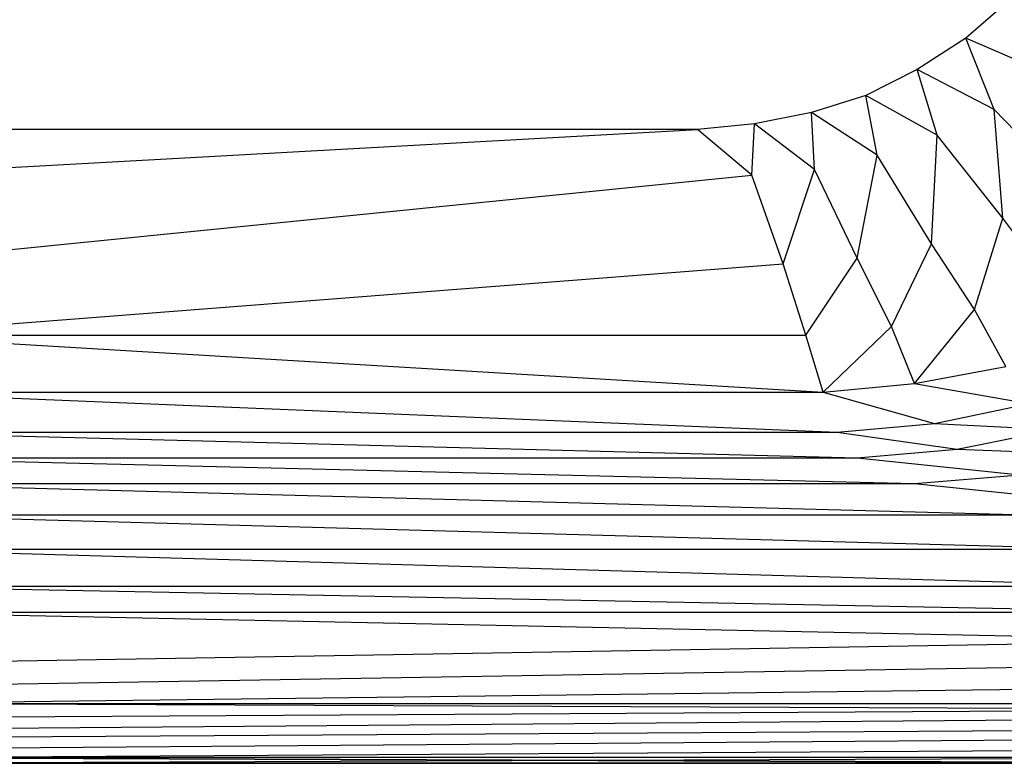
# Model space of a CAD drawing. Extents: x 0 to 1.75, y 0 to 0.75.
# Tile 8 of 15: x 0.93 to 1.27, y 0 to 0.26. Entities that reach past the tile are written whole.
import ezdxf

# ---------------------------------------------------------------- set-up
doc = ezdxf.new("R2010")
doc.units = 0
doc.layers.add('L2_CETUS_BQ175CEU7V_WANNE___REP', color=7, linetype='CONTINUOUS')
doc.layers.add('L3_CETUS_BQ175CEU7V_VER___REPLA', color=7, linetype='CONTINUOUS')

msp = doc.modelspace()

# ---------------------------------------------------------------- linework, layer by layer
at = {"layer": 'L2_CETUS_BQ175CEU7V_WANNE___REP', "color": 8}
for points, invisible_edges in [([(1.275, 0.267, 0.145), (1.26, 0.254, 0.145), (0.875, 0.375, 0.145), (1.275, 0.267, 0.145)], 14), ([(1.26, 0.254, 0.145), (1.243, 0.243, 0.145), (0.875, 0.375, 0.145), (1.26, 0.254, 0.145)], 14), ([(1.243, 0.243, 0.145), (1.225, 0.234, 0.145), (0.875, 0.375, 0.145), (1.243, 0.243, 0.145)], 14), ([(1.225, 0.234, 0.145), (1.206, 0.228, 0.145), (0.875, 0.375, 0.145), (1.225, 0.234, 0.145)], 14), ([(1.206, 0.228, 0.145), (1.186, 0.224, 0.145), (0.875, 0.375, 0.145), (1.206, 0.228, 0.145)], 14), ([(1.186, 0.224, 0.145), (1.166, 0.222, 0.145), (0.875, 0.375, 0.145), (1.186, 0.224, 0.145)], 14), ([(1.166, 0.222, 0.145), (0.875, 0.222, 0.145), (0.875, 0.375, 0.145), (1.166, 0.222, 0.145)], 14), ([(1.275, 0.267, 0.145), (1.288, 0.242, 0.148), (1.26, 0.254, 0.145), (1.275, 0.267, 0.145)], 13), ([(1.26, 0.254, 0.145), (1.27, 0.229, 0.148), (1.243, 0.243, 0.145), (1.26, 0.254, 0.145)], 13), ([(1.27, 0.229, 0.148), (1.26, 0.254, 0.145), (1.288, 0.242, 0.148), (1.27, 0.229, 0.148)], 14), ([(1.243, 0.243, 0.145), (1.25, 0.22, 0.148), (1.225, 0.234, 0.145), (1.243, 0.243, 0.145)], 13), ([(1.25, 0.22, 0.148), (1.243, 0.243, 0.145), (1.27, 0.229, 0.148), (1.25, 0.22, 0.148)], 14), ([(1.288, 0.242, 0.148), (1.296, 0.202, 0.16), (1.27, 0.229, 0.148), (1.288, 0.242, 0.148)], 13), ([(1.225, 0.234, 0.145), (1.229, 0.213, 0.148), (1.206, 0.228, 0.145), (1.225, 0.234, 0.145)], 13), ([(1.229, 0.213, 0.148), (1.225, 0.234, 0.145), (1.25, 0.22, 0.148), (1.229, 0.213, 0.148)], 14), ([(1.206, 0.228, 0.145), (1.207, 0.208, 0.148), (1.186, 0.224, 0.145), (1.206, 0.228, 0.145)], 13), ([(1.207, 0.208, 0.148), (1.206, 0.228, 0.145), (1.229, 0.213, 0.148), (1.207, 0.208, 0.148)], 14), ([(1.27, 0.229, 0.148), (1.273, 0.191, 0.16), (1.25, 0.22, 0.148), (1.27, 0.229, 0.148)], 13), ([(1.273, 0.191, 0.16), (1.27, 0.229, 0.148), (1.296, 0.202, 0.16), (1.273, 0.191, 0.16)], 14), ([(1.166, 0.222, 0.145), (0.875, 0.206, 0.148), (0.875, 0.222, 0.145), (1.166, 0.222, 0.145)], 13), ([(0.875, 0.206, 0.148), (1.166, 0.222, 0.145), (1.185, 0.206, 0.148), (0.875, 0.206, 0.148)], 14), ([(1.186, 0.224, 0.145), (1.185, 0.206, 0.148), (1.166, 0.222, 0.145), (1.186, 0.224, 0.145)], 13), ([(1.185, 0.206, 0.148), (1.186, 0.224, 0.145), (1.207, 0.208, 0.148), (1.185, 0.206, 0.148)], 14), ([(1.25, 0.22, 0.148), (1.248, 0.182, 0.16), (1.229, 0.213, 0.148), (1.25, 0.22, 0.148)], 13), ([(1.248, 0.182, 0.16), (1.25, 0.22, 0.148), (1.273, 0.191, 0.16), (1.248, 0.182, 0.16)], 14), ([(1.229, 0.213, 0.148), (1.222, 0.177, 0.16), (1.207, 0.208, 0.148), (1.229, 0.213, 0.148)], 13), ([(1.222, 0.177, 0.16), (1.229, 0.213, 0.148), (1.248, 0.182, 0.16), (1.222, 0.177, 0.16)], 14), ([(1.207, 0.208, 0.148), (1.196, 0.175, 0.16), (1.185, 0.206, 0.148), (1.207, 0.208, 0.148)], 13), ([(1.196, 0.175, 0.16), (1.207, 0.208, 0.148), (1.222, 0.177, 0.16), (1.196, 0.175, 0.16)], 14), ([(1.185, 0.206, 0.148), (0.875, 0.175, 0.16), (0.875, 0.206, 0.148), (1.185, 0.206, 0.148)], 13), ([(0.875, 0.175, 0.16), (1.185, 0.206, 0.148), (1.196, 0.175, 0.16), (0.875, 0.175, 0.16)], 14), ([(1.296, 0.202, 0.16), (1.29, 0.168, 0.175), (1.273, 0.191, 0.16), (1.296, 0.202, 0.16)], 13), ([(1.273, 0.191, 0.16), (1.263, 0.159, 0.175), (1.248, 0.182, 0.16), (1.273, 0.191, 0.16)], 13), ([(1.263, 0.159, 0.175), (1.273, 0.191, 0.16), (1.29, 0.168, 0.175), (1.263, 0.159, 0.175)], 14), ([(1.248, 0.182, 0.16), (1.234, 0.153, 0.175), (1.222, 0.177, 0.16), (1.248, 0.182, 0.16)], 13), ([(1.234, 0.153, 0.175), (1.248, 0.182, 0.16), (1.263, 0.159, 0.175), (1.234, 0.153, 0.175)], 14), ([(1.222, 0.177, 0.16), (1.204, 0.15, 0.175), (1.196, 0.175, 0.16), (1.222, 0.177, 0.16)], 13), ([(1.204, 0.15, 0.175), (1.222, 0.177, 0.16), (1.234, 0.153, 0.175), (1.204, 0.15, 0.175)], 14), ([(1.196, 0.175, 0.16), (0.875, 0.15, 0.175), (0.875, 0.175, 0.16), (1.196, 0.175, 0.16)], 13), ([(0.875, 0.15, 0.175), (1.196, 0.175, 0.16), (1.204, 0.15, 0.175), (0.875, 0.15, 0.175)], 14), ([(1.29, 0.168, 0.175), (1.274, 0.139, 0.195), (1.263, 0.159, 0.175), (1.29, 0.168, 0.175)], 13), ([(1.263, 0.159, 0.175), (1.242, 0.133, 0.195), (1.234, 0.153, 0.175), (1.263, 0.159, 0.175)], 13), ([(1.242, 0.133, 0.195), (1.263, 0.159, 0.175), (1.274, 0.139, 0.195), (1.242, 0.133, 0.195)], 14), ([(1.234, 0.153, 0.175), (1.21, 0.13, 0.195), (1.204, 0.15, 0.175), (1.234, 0.153, 0.175)], 13), ([(1.21, 0.13, 0.195), (1.234, 0.153, 0.175), (1.242, 0.133, 0.195), (1.21, 0.13, 0.195)], 14), ([(1.21, 0.13, 0.195), (0.875, 0.15, 0.175), (1.204, 0.15, 0.175), (1.21, 0.13, 0.195)], 13), ([(0.875, 0.15, 0.175), (1.21, 0.13, 0.195), (0.875, 0.13, 0.195), (0.875, 0.15, 0.175)], 14), ([(1.282, 0.126, 0.225), (1.242, 0.133, 0.195), (1.274, 0.139, 0.195), (1.282, 0.126, 0.225)], 13), ([(1.249, 0.119, 0.225), (1.21, 0.13, 0.195), (1.242, 0.133, 0.195), (1.249, 0.119, 0.225)], 13), ([(1.242, 0.133, 0.195), (1.282, 0.126, 0.225), (1.249, 0.119, 0.225), (1.242, 0.133, 0.195)], 14), ([(1.215, 0.116, 0.225), (0.875, 0.13, 0.195), (1.21, 0.13, 0.195), (1.215, 0.116, 0.225)], 13), ([(0.875, 0.13, 0.195), (1.215, 0.116, 0.225), (0.875, 0.116, 0.225), (0.875, 0.13, 0.195)], 14), ([(1.21, 0.13, 0.195), (1.249, 0.119, 0.225), (1.215, 0.116, 0.225), (1.21, 0.13, 0.195)], 14), ([(1.291, 0.117, 0.28), (1.249, 0.119, 0.225), (1.282, 0.126, 0.225), (1.291, 0.117, 0.28)], 13), ([(1.257, 0.11, 0.28), (1.215, 0.116, 0.225), (1.249, 0.119, 0.225), (1.257, 0.11, 0.28)], 13), ([(1.249, 0.119, 0.225), (1.291, 0.117, 0.28), (1.257, 0.11, 0.28), (1.249, 0.119, 0.225)], 14), ([(1.222, 0.107, 0.28), (0.875, 0.116, 0.225), (1.215, 0.116, 0.225), (1.222, 0.107, 0.28)], 13), ([(0.875, 0.116, 0.225), (1.222, 0.107, 0.28), (0.875, 0.107, 0.28), (0.875, 0.116, 0.225)], 14), ([(1.215, 0.116, 0.225), (1.257, 0.11, 0.28), (1.222, 0.107, 0.28), (1.215, 0.116, 0.225)], 14), ([(1.314, 0.108, 0.38), (1.257, 0.11, 0.28), (1.291, 0.117, 0.28), (1.314, 0.108, 0.38)], 13), ([(1.242, 0.098, 0.38), (0.875, 0.107, 0.28), (1.222, 0.107, 0.28), (1.242, 0.098, 0.38)], 13), ([(0.875, 0.107, 0.28), (1.242, 0.098, 0.38), (0.875, 0.098, 0.38), (0.875, 0.107, 0.28)], 14), ([(1.279, 0.101, 0.38), (1.222, 0.107, 0.28), (1.257, 0.11, 0.28), (1.279, 0.101, 0.38)], 13), ([(1.222, 0.107, 0.28), (1.279, 0.101, 0.38), (1.242, 0.098, 0.38), (1.222, 0.107, 0.28)], 14), ([(1.257, 0.11, 0.28), (1.314, 0.108, 0.38), (1.279, 0.101, 0.38), (1.257, 0.11, 0.28)], 14), ([(1.319, 0.09, 0.48), (1.242, 0.098, 0.38), (1.279, 0.101, 0.38), (1.319, 0.09, 0.48)], 13), ([(1.282, 0.087, 0.48), (0.875, 0.098, 0.38), (1.242, 0.098, 0.38), (1.282, 0.087, 0.48)], 13), ([(0.875, 0.098, 0.38), (1.282, 0.087, 0.48), (0.875, 0.087, 0.48), (0.875, 0.098, 0.38)], 14), ([(1.242, 0.098, 0.38), (1.319, 0.09, 0.48), (1.282, 0.087, 0.48), (1.242, 0.098, 0.38)], 14), ([(1.31, 0.075, 0.53), (0.875, 0.087, 0.48), (1.282, 0.087, 0.48), (1.31, 0.075, 0.53)], 13), ([(0.875, 0.087, 0.48), (1.31, 0.075, 0.53), (0.875, 0.075, 0.53), (0.875, 0.087, 0.48)], 14), ([(1.328, 0.062, 0.559), (0.875, 0.075, 0.53), (1.31, 0.075, 0.53), (1.328, 0.062, 0.559)], 13), ([(0.875, 0.075, 0.53), (1.328, 0.062, 0.559), (0.875, 0.062, 0.559), (0.875, 0.075, 0.53)], 14), ([(1.342, 0.053, 0.572), (0.875, 0.062, 0.559), (1.328, 0.062, 0.559), (1.342, 0.053, 0.572)], 13), ([(0.875, 0.062, 0.559), (1.342, 0.053, 0.572), (0.875, 0.053, 0.572), (0.875, 0.062, 0.559)], 14), ([(1.352, 0.043, 0.583), (0.875, 0.053, 0.572), (1.342, 0.053, 0.572), (1.352, 0.043, 0.583)], 13), ([(0.875, 0.053, 0.572), (1.352, 0.043, 0.583), (0.875, 0.043, 0.583), (0.875, 0.053, 0.572)], 14), ([(1.352, 0.043, 0.583), (0.875, 0.035, 0.589), (0.875, 0.043, 0.583), (1.352, 0.043, 0.583)], 13), ([(0.875, 0.035, 0.589), (1.352, 0.043, 0.583), (1.36, 0.035, 0.589), (0.875, 0.035, 0.589)], 14), ([(1.36, 0.035, 0.589), (0.875, 0.027, 0.593), (0.875, 0.035, 0.589), (1.36, 0.035, 0.589)], 13), ([(0.875, 0.027, 0.593), (1.36, 0.035, 0.589), (1.368, 0.027, 0.593), (0.875, 0.027, 0.593)], 14), ([(1.368, 0.027, 0.593), (0.875, 0.021, 0.595), (0.875, 0.027, 0.593), (1.368, 0.027, 0.593)], 13), ([(0.875, 0.021, 0.595), (1.368, 0.027, 0.593), (1.375, 0.021, 0.595), (0.875, 0.021, 0.595)], 14), ([(1.375, 0.019, 0.597), (0.875, 0.021, 0.595), (1.375, 0.021, 0.595), (1.375, 0.019, 0.597)], 13), ([(0.875, 0.021, 0.595), (1.375, 0.019, 0.597), (0.875, 0.019, 0.597), (0.875, 0.021, 0.595)], 14), ([(1.375, 0.019, 0.597), (0.875, 0.016, 0.599), (0.875, 0.019, 0.597), (1.375, 0.019, 0.597)], 13), ([(0.875, 0.016, 0.599), (1.375, 0.019, 0.597), (1.375, 0.016, 0.599), (0.875, 0.016, 0.599)], 14), ([(1.375, 0.016, 0.599), (0.875, 0.012, 0.6), (0.875, 0.016, 0.599), (1.375, 0.016, 0.599)], 13), ([(0.875, 0.012, 0.6), (1.375, 0.016, 0.599), (1.375, 0.012, 0.6), (0.875, 0.012, 0.6)], 14), ([(1.375, 0.012, 0.6), (0.875, 0.009, 0.6), (0.875, 0.012, 0.6), (1.375, 0.012, 0.6)], 13), ([(0.875, 0.009, 0.6), (1.375, 0.012, 0.6), (1.375, 0.009, 0.6), (0.875, 0.009, 0.6)], 14), ([(1.375, 0.009, 0.6), (0.875, 0.005, 0.599), (0.875, 0.009, 0.6), (1.375, 0.009, 0.6)], 13), ([(0.875, 0.005, 0.599), (1.375, 0.009, 0.6), (1.375, 0.005, 0.599), (0.875, 0.005, 0.599)], 14), ([(1.375, 0.005, 0.599), (0.875, 0.002, 0.597), (0.875, 0.005, 0.599), (1.375, 0.005, 0.599)], 13), ([(0.875, 0.002, 0.597), (1.375, 0.005, 0.599), (1.375, 0.002, 0.597), (0.875, 0.002, 0.597)], 14), ([(0.875, 0, 0.582), (1.375, 0.002, 0.58), (0.875, 0.002, 0.58), (0.875, 0, 0.582)], 13), ([(1.375, 0.002, 0.58), (0.875, 0, 0.582), (1.375, 0, 0.582), (1.375, 0.002, 0.58)], 14), ([(0.875, 0.002, 0.597), (1.375, 0, 0.595), (0.875, 0, 0.595), (0.875, 0.002, 0.597)], 13), ([(1.375, 0, 0.595), (0.875, 0.002, 0.597), (1.375, 0.002, 0.597), (1.375, 0, 0.595)], 14), ([(0.875, 0, 0.595), (1.375, 0, 0.582), (0.875, 0, 0.582), (0.875, 0, 0.595)], 13), ([(1.375, 0, 0.582), (0.875, 0, 0.595), (1.375, 0, 0.595), (1.375, 0, 0.582)], 14)]:
    msp.add_3dface(points, dxfattribs=dict(at, invisible_edges=invisible_edges))
at = {"layer": 'L3_CETUS_BQ175CEU7V_VER___REPLA', "color": 8}
for points, invisible_edges in [([(1.375, 0, 0.58), (0.875, 0.002, 0.58), (0.875, 0, 0.58), (1.375, 0, 0.58)], 13), ([(0.875, 0.002, 0.58), (1.375, 0, 0.58), (1.375, 0.002, 0.58), (0.875, 0.002, 0.58)], 14), ([(1.375, 0, 0.58), (0.875, 0), (1.375, 0), (1.375, 0, 0.58)], 13), ([(0.875, 0), (1.375, 0, 0.58), (0.875, 0, 0.58), (0.875, 0)], 14)]:
    msp.add_3dface(points, dxfattribs=dict(at, invisible_edges=invisible_edges))

doc.saveas('drawing.dxf')
